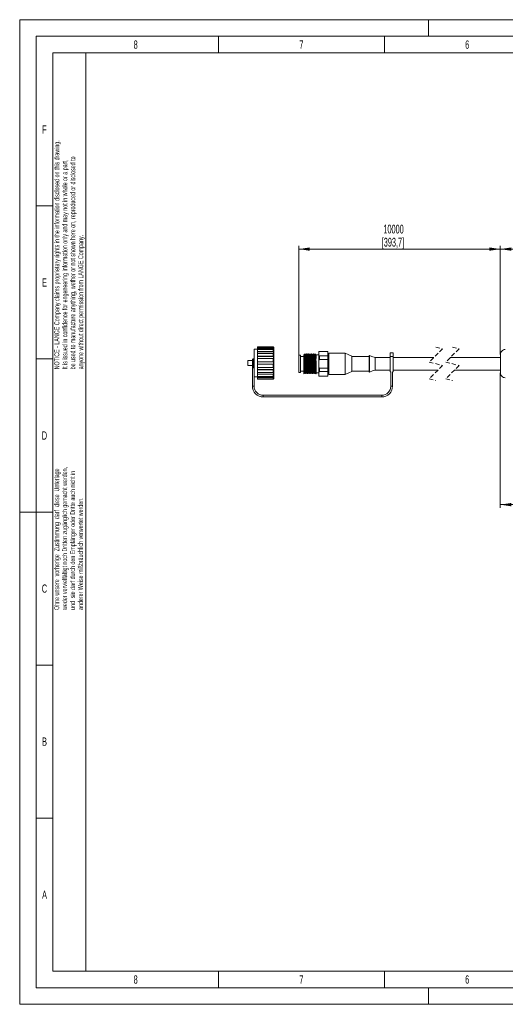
# Model space of a CAD drawing. Header units: millimetres. Extents: x 0 to 420, y 0 to 297.
# Tile 1 of 2: x 0 to 146, y 0 to 297. Entities that reach past the tile are written whole.
import ezdxf

# ---------------------------------------------------------------- set-up
doc = ezdxf.new("R2010")
doc.units = ezdxf.units.MM
doc.linetypes.add('HIDDEN', pattern=[1.905, 1.27, -0.635])
doc.styles.add('SLDTEXTSTYLE1', font='TXT', dxfattribs={"width": 0.638186})
doc.styles.add('SLDTEXTSTYLE2', font='TXT', dxfattribs={"width": 0.605})
doc.dimstyles.new('SLDDIMSTYLE2', dxfattribs={"dimtxt": 2.568319, "dimasz": 3.3, "dimexe": 0, "dimexo": 0.0625, "dimgap": 0.64208, "dimtad": 1, "dimdec": 1, "dimlfac": 2, "dimrnd": 1e-09, "dimzin": 12, "dimdsep": 46, "dimtxsty": 'SLDTEXTSTYLE2', "dimsah": 1, "dimcen": 0.09, "dimadec": 0, "dimazin": 3, "dimtfac": 1, "dimtdec": 1, "dimtofl": 0, "dimtmove": 0, "dimatfit": 3, "dimfxl": 1, "dimfrac": 2, "dimtolj": 1, "dimtzin": 12, "dimarcsym": 0})
doc.dimstyles.new('SLDDIMSTYLE3', dxfattribs={"dimtxt": 2.568319, "dimasz": 3.3, "dimexe": 0, "dimexo": 0.0625, "dimgap": 0.64208, "dimtad": 1, "dimdec": 0, "dimlfac": 2, "dimrnd": 1e-09, "dimzin": 12, "dimdsep": 46, "dimtxsty": 'SLDTEXTSTYLE2', "dimsah": 1, "dimcen": 0.09, "dimadec": 0, "dimazin": 3, "dimtfac": 1, "dimtdec": 1, "dimtofl": 0, "dimtmove": 0, "dimatfit": 3, "dimfxl": 1, "dimfrac": 2, "dimtolj": 1, "dimtzin": 12, "dimarcsym": 0})

# ---------------------------------------------------------------- blocks, each defined once
blk = doc.blocks.new('SW_NOTE_1')
at = {"color": 0, "linetype": 'Continuous', "lineweight": 0, "char_height": 1.5, "attachment_point": 1, "rotation": 90, "style": 'SLDTEXTSTYLE1'}
for s, insert in [('NOTICE - LANGE Company claims proprietary rights in the information disclosed on this drawing.', (-1.93, 0)), ('be used to manufacture anything, wether or not shown here on, reproduced or disclosed to', (2.87, 0)), ('It is issued in confidence for engeneering information only and may not in whole or a part,', (0.47, 0)), ('anyone without direct permission from LANGE Company.', (5.27, 0))]:
    blk.add_mtext(s, dxfattribs=dict(at, insert=insert))
blk = doc.blocks.new('SW_NOTE_7')
at = {"color": 0, "linetype": 'Continuous', "lineweight": 0, "char_height": 1.5, "attachment_point": 1, "rotation": 90, "style": 'SLDTEXTSTYLE1'}
for s, insert in [('weder vervielfältigt noch Dritten zugänglich gemacht werden,', (0.47, 0)), ('Ohne unsere  vorherige  Zustimmung  darf  diese  Unterlage', (-1.93, 0)), ('und  sie darf durch den Empfänger oder Dritte auch nicht in', (2.87, 0)), ('anderer Weise mißbräuchlich verwertet werden.', (5.27, 0))]:
    blk.add_mtext(s, dxfattribs=dict(at, insert=insert))
blk = doc.blocks.new('_D_2')
at = {"color": 7, "linetype": 'Continuous', "lineweight": 0}
for p, q in [((84.21, 195.83), (84.21, 228.8)), ((144.98, 196), (144.98, 228.8)), ((84.21, 227.8), (144.98, 227.8))]:
    blk.add_line(p, q, dxfattribs=at)
for points in [[(84.21, 227.8), (87.51, 227.3), (87.51, 228.3)], [(144.98, 227.8), (141.68, 228.3), (141.68, 227.3)]]:
    blk.add_solid(points, dxfattribs=at)
at = {"color": 7, "linetype": 'Continuous', "lineweight": 0, "char_height": 2.646, "attachment_point": 1, "style": 'SLDTEXTSTYLE2'}
for s, insert in [('10000', (109.7, 235.16, 0.05)), ('[393,7]', (109.21, 231.21, 0.05))]:
    blk.add_mtext(s, dxfattribs=dict(at, insert=insert))
blk = doc.blocks.new('_D_3')
at = {"color": 7, "linetype": 'Continuous', "lineweight": 0}
for p, q in [((144.98, 190.5), (144.98, 149.72)), ((178.23, 183.25), (178.23, 149.72)), ((158.42, 155.25), (157.84, 155.25)), ((157.84, 155.25), (157.84, 151.31)), ((164.79, 155.25), (165.38, 155.25)), ((165.38, 155.25), (165.38, 151.31)), ((144.98, 150.72), (178.23, 150.72)), ((157.84, 151.31), (158.42, 151.31)), ((165.38, 151.31), (164.79, 151.31))]:
    blk.add_line(p, q, dxfattribs=at)
for points in [[(144.98, 150.72), (148.28, 150.22), (148.28, 151.22)], [(178.23, 150.72), (174.93, 151.22), (174.93, 150.22)]]:
    blk.add_solid(points, dxfattribs=at)
at = {"color": 7, "linetype": 'Continuous', "lineweight": 0, "char_height": 2.646, "attachment_point": 1, "style": 'SLDTEXTSTYLE2'}
for s, insert in [('66,5', (157, 159.25, 0.05)), ('2,6', (159.16, 154.72, 0.05))]:
    blk.add_mtext(s, dxfattribs=dict(at, insert=insert))
blk = doc.blocks.new('_D_4')
at = {"color": 7, "linetype": 'Continuous', "lineweight": 0}
for p, q in [((144.98, 196), (144.98, 228.8)), ((343.63, 210.58), (343.63, 228.8)), ((144.98, 227.8), (343.63, 227.8))]:
    blk.add_line(p, q, dxfattribs=at)
for points in [[(144.98, 227.8), (148.28, 227.3), (148.28, 228.3)], [(343.63, 227.8), (340.33, 228.3), (340.33, 227.3)]]:
    blk.add_solid(points, dxfattribs=at)
at = {"color": 7, "linetype": 'Continuous', "lineweight": 0, "attachment_point": 1, "style": 'SLDTEXTSTYLE2'}
for s, insert, char_height in [('396 - 400', (236.86, 235.16, 0.05), 2.646), ('[15,57 - 15,75]', (232.94, 231.21, 0.05), 2.6458)]:
    blk.add_mtext(s, dxfattribs=dict(at, insert=insert, char_height=char_height))

msp = doc.modelspace()

# ---------------------------------------------------------------- linework, layer by layer
at = {"color": 133, "linetype": 'Continuous', "lineweight": 0, "true_color": 0x71e1e1}
for p, q in [((0, 297), (0, 0)), ((420, 297), (0, 297)), ((123.3, 297), (123.3, 292)), ((415, 292), (5, 292)), ((5, 292), (5, 5)), ((60, 292), (60, 287)), ((110, 292), (110, 287)), ((10, 287), (10, 240.833)), ((60, 287), (10, 287)), ((20, 287), (20, 10)), ((110, 287), (60, 287)), ((160, 287), (110, 287)), ((10, 240.833), (5, 240.833)), ((10, 240.833), (10, 194.667)), ((10, 194.667), (5, 194.667)), ((10, 194.667), (10, 148.5)), ((5, 148.5), (0, 148.5)), ((10, 148.5), (5, 148.5)), ((10, 148.5), (10, 102.333)), ((10, 102.333), (5, 102.333)), ((10, 102.333), (10, 56.167)), ((10, 56.167), (5, 56.167)), ((10, 56.167), (10, 10)), ((10, 10), (232.12, 10)), ((60, 10), (60, 5)), ((110, 10), (110, 5)), ((5, 5), (415, 5)), ((123.3, 5), (123.3, 0)), ((0, 0), (420, 0))]:
    msp.add_line(p, q, dxfattribs=at)
at = {"color": 7, "linetype": 'Continuous', "lineweight": 15}
for p, q in [((71.707, 197.604), (70.707, 197.604)), ((70.707, 189.304), (70.707, 197.604)), ((76.457, 198.354), (71.707, 198.354)), ((71.707, 198.33), (71.707, 198.354)), ((76.457, 198.33), (71.707, 198.33)), ((71.707, 198.33), (71.707, 198.2)), ((71.707, 198.2), (76.457, 198.2)), ((71.707, 197.872), (71.707, 198.2)), ((76.457, 197.872), (71.707, 197.872)), ((71.707, 197.743), (71.707, 197.872)), ((71.707, 197.743), (76.557, 197.743)), ((71.707, 197.497), (71.707, 197.743)), ((71.707, 197.497), (76.457, 197.497)), ((71.707, 196.882), (71.707, 197.497)), ((76.457, 196.882), (71.707, 196.882)), ((71.707, 196.785), (71.707, 196.882)), ((71.707, 196.785), (76.557, 196.785)), ((71.707, 196.307), (71.707, 196.785)), ((71.707, 196.307), (76.457, 196.307)), ((71.707, 195.477), (71.707, 196.307)), ((76.707, 198.104), (76.457, 198.354)), ((76.457, 198.354), (76.457, 198.33)), ((76.557, 198.232), (76.457, 198.33)), ((76.457, 197.872), (76.457, 198.2)), ((76.457, 198.2), (76.557, 198.101)), ((76.557, 197.786), (76.457, 197.872)), ((76.457, 196.882), (76.457, 197.497)), ((76.457, 197.497), (76.557, 197.411)), ((76.557, 196.817), (76.457, 196.882)), ((76.457, 195.477), (76.457, 196.307)), ((76.457, 196.307), (76.557, 196.243)), ((76.475, 198.183), (76.557, 198.183)), ((76.557, 198.101), (76.557, 198.232)), ((76.557, 197.411), (76.557, 197.786)), ((76.557, 196.243), (76.557, 196.817)), ((76.707, 198.104), (76.707, 188.804)), ((86.111, 196.204), (86.053, 196.204)), ((86.61, 196.204), (86.554, 196.204)), ((87.111, 196.204), (87.054, 196.204)), ((87.61, 196.204), (87.554, 196.204)), ((88.11, 196.204), (88.053, 196.204)), ((88.611, 196.204), (88.554, 196.204)), ((89.111, 196.204), (89.054, 196.204)), ((89.456, 196.039), (89.375, 195.899)), ((89.457, 194.757), (89.457, 196.041)), ((90.207, 196.485), (90.207, 196.305)), ((90.207, 193.204), (90.207, 196.235)), ((92.957, 196.954), (90.457, 196.954)), ((90.457, 196.908), (92.957, 196.908)), ((92.957, 196.954), (92.957, 196.908)), ((92.957, 196.908), (92.957, 195.562)), ((98.207, 196.454), (93.207, 196.454)), ((93.207, 193.204), (93.207, 196.454)), ((98.207, 196.454), (98.207, 193.204)), ((111.707, 196.5), (112.707, 196.5)), ((111.707, 195.453), (111.707, 196.5)), ((112.707, 196.5), (112.707, 195.453)), ((70.207, 194.204), (68.857, 194.204)), ((68.857, 192.704), (68.857, 194.204)), ((76.457, 195.477), (71.707, 195.477)), ((71.707, 195.426), (71.707, 195.477)), ((71.707, 195.426), (76.557, 195.426)), ((71.707, 194.721), (71.707, 195.426)), ((71.707, 193.829), (71.707, 194.772)), ((71.707, 194.772), (76.457, 194.772)), ((76.457, 193.829), (71.707, 193.829)), ((71.707, 193.079), (71.707, 193.829)), ((71.707, 192.135), (71.707, 193.079)), ((71.707, 193.079), (76.457, 193.079)), ((76.557, 195.443), (76.457, 195.477)), ((76.457, 193.829), (76.457, 194.772)), ((76.457, 194.772), (76.557, 194.738)), ((76.557, 193.829), (76.457, 193.829)), ((76.457, 192.135), (76.457, 193.079)), ((76.457, 193.079), (76.557, 193.079)), ((76.557, 194.738), (76.557, 195.443)), ((76.557, 193.079), (76.557, 193.829)), ((84.707, 195.829), (84.207, 195.829)), ((84.207, 193.204), (84.207, 195.829)), ((84.207, 190.579), (84.207, 193.204)), ((84.707, 193.204), (84.707, 195.829)), ((85.707, 195.454), (84.707, 195.454)), ((84.707, 190.579), (84.707, 193.204)), ((85.707, 194.206), (85.707, 196.005)), ((85.707, 192.192), (85.707, 194.206)), ((85.789, 195.899), (85.727, 196.007)), ((85.88, 195.904), (85.786, 195.904)), ((86.38, 195.904), (86.286, 195.904)), ((86.88, 195.904), (86.786, 195.904)), ((87.38, 195.904), (87.286, 195.904)), ((87.88, 195.904), (87.786, 195.904)), ((88.38, 195.904), (88.286, 195.904)), ((88.88, 195.904), (88.786, 195.904)), ((89.38, 195.904), (89.286, 195.904)), ((90.207, 195.904), (89.457, 195.904)), ((90.207, 190.173), (90.207, 193.204)), ((92.957, 195.562), (90.457, 195.562)), ((90.457, 194.55), (92.957, 194.55)), ((93.207, 195.704), (92.957, 195.704)), ((92.957, 195.562), (92.957, 194.55)), ((92.957, 194.55), (92.957, 191.858)), ((93.207, 189.954), (93.207, 193.204)), ((98.207, 193.204), (98.207, 189.954)), ((100.207, 193.204), (100.207, 195.478)), ((105.457, 195.454), (100.207, 195.454)), ((100.207, 190.929), (100.207, 193.204)), ((105.507, 195.704), (105.457, 195.704)), ((105.457, 193.204), (105.457, 195.703)), ((105.457, 190.704), (105.457, 193.204)), ((105.507, 195.704), (105.507, 193.204)), ((105.507, 193.204), (105.507, 190.704)), ((107.207, 193.204), (107.207, 195.085)), ((111.707, 195.079), (107.207, 195.079)), ((107.207, 191.323), (107.207, 193.204)), ((111.707, 190.804), (111.707, 195.453)), ((112.707, 195.453), (112.707, 190.804)), ((124.888, 195.079), (112.707, 195.079)), ((144.984, 195.079), (129.888, 195.079)), ((144.984, 190.497), (144.984, 195.997)), ((68.857, 192.704), (70.207, 192.704)), ((70.207, 192.531), (70.207, 191.954)), ((70.207, 191.954), (70.207, 186.454)), ((71.707, 191.482), (71.707, 192.187)), ((76.457, 192.135), (71.707, 192.135)), ((76.557, 191.482), (71.707, 191.482)), ((71.707, 191.431), (71.707, 191.482)), ((71.707, 191.431), (76.457, 191.431)), ((71.707, 190.601), (71.707, 191.431)), ((76.457, 190.601), (71.707, 190.601)), ((71.707, 190.123), (71.707, 190.601)), ((76.557, 190.123), (71.707, 190.123)), ((71.707, 190.026), (71.707, 190.123)), ((76.557, 192.17), (76.457, 192.135)), ((76.457, 191.431), (76.557, 191.465)), ((76.457, 190.601), (76.457, 191.431)), ((76.557, 190.665), (76.457, 190.601)), ((76.457, 190.026), (76.557, 190.091)), ((76.557, 191.465), (76.557, 192.17)), ((76.557, 190.091), (76.557, 190.665)), ((84.207, 190.579), (84.707, 190.579)), ((84.707, 190.954), (85.707, 190.954)), ((85.707, 190.379), (85.707, 192.192)), ((85.803, 190.204), (85.86, 190.204)), ((86.034, 190.504), (86.128, 190.504)), ((86.303, 190.204), (86.36, 190.204)), ((86.534, 190.504), (86.628, 190.504)), ((86.803, 190.204), (86.861, 190.204)), ((87.034, 190.504), (87.128, 190.504)), ((87.303, 190.204), (87.36, 190.204)), ((87.534, 190.504), (87.628, 190.504)), ((87.803, 190.204), (87.86, 190.204)), ((88.034, 190.504), (88.128, 190.504)), ((88.303, 190.204), (88.361, 190.204)), ((88.534, 190.504), (88.628, 190.504)), ((88.803, 190.204), (88.86, 190.204)), ((89.034, 190.504), (89.128, 190.504)), ((89.303, 190.204), (89.361, 190.204)), ((89.457, 191.651), (89.457, 190.367)), ((89.457, 190.504), (90.207, 190.504)), ((92.957, 191.858), (90.457, 191.858)), ((90.457, 190.846), (92.957, 190.846)), ((92.957, 191.858), (92.957, 190.846)), ((92.957, 190.846), (92.957, 189.5)), ((92.957, 190.704), (93.207, 190.704)), ((100.207, 190.954), (105.457, 190.954)), ((105.457, 190.704), (105.507, 190.704)), ((107.207, 191.329), (111.707, 191.329)), ((111.707, 190.804), (111.957, 190.804)), ((111.957, 190.804), (111.957, 186.454)), ((112.457, 190.804), (112.707, 190.804)), ((112.457, 186.454), (112.457, 190.804)), ((112.707, 191.329), (126.188, 191.329)), ((131.188, 191.329), (144.984, 191.329)), ((70.707, 186.454), (70.707, 189.304)), ((70.707, 189.304), (71.707, 189.304)), ((71.707, 190.026), (76.457, 190.026)), ((71.707, 189.41), (71.707, 190.026)), ((76.457, 189.41), (71.707, 189.41)), ((71.707, 189.165), (71.707, 189.41)), ((76.557, 189.165), (71.707, 189.165)), ((71.707, 189.035), (71.707, 189.165)), ((71.707, 189.035), (76.457, 189.035)), ((71.707, 188.708), (71.707, 189.035)), ((76.457, 188.708), (71.707, 188.708)), ((71.707, 188.708), (71.707, 188.577)), ((71.707, 188.577), (76.457, 188.577)), ((71.707, 188.554), (71.707, 188.577)), ((71.707, 188.554), (76.457, 188.554)), ((76.457, 189.41), (76.457, 190.026)), ((76.557, 189.497), (76.457, 189.41)), ((76.457, 189.035), (76.557, 189.122)), ((76.457, 188.708), (76.457, 189.035)), ((76.557, 188.806), (76.457, 188.708)), ((76.457, 188.554), (76.707, 188.804)), ((76.457, 188.577), (76.557, 188.676)), ((76.457, 188.577), (76.457, 188.554)), ((76.557, 188.725), (76.475, 188.725)), ((76.557, 189.122), (76.557, 189.497)), ((76.557, 188.676), (76.557, 188.806)), ((90.207, 190.055), (90.207, 189.866)), ((92.957, 189.5), (90.457, 189.5)), ((90.457, 189.454), (92.957, 189.454)), ((92.957, 189.5), (92.957, 189.454)), ((93.207, 189.954), (98.207, 189.954)), ((109.207, 183.704), (73.457, 183.704)), ((73.457, 183.204), (109.207, 183.204))]:
    msp.add_line(p, q, dxfattribs=at)
at = {"color": 8, "linetype": 'Continuous', "lineweight": 0}
for p, q in [((90.457, 196.954), (90.457, 196.908)), ((70.457, 192.3), (70.457, 194.698)), ((90.457, 195.562), (90.457, 194.55)), ((111.707, 195.453), (112.707, 195.453)), ((70.207, 191.954), (70.457, 191.954)), ((70.457, 192.3), (70.457, 191.954)), ((70.457, 191.954), (70.707, 191.954)), ((90.457, 191.858), (90.457, 190.846)), ((90.457, 189.5), (90.457, 189.454)), ((70.707, 186.454), (70.207, 186.454)), ((112.457, 186.454), (111.957, 186.454)), ((73.457, 183.204), (73.457, 183.704)), ((109.207, 183.704), (109.207, 183.454)), ((109.207, 183.454), (109.207, 183.204))]:
    msp.add_line(p, q, dxfattribs=at)
at = {"color": 7, "linetype": 'HIDDEN', "lineweight": 0}
for p, q in [((127.538, 197.729), (123.538, 193.729)), ((125.538, 198.254), (127.538, 197.729)), ((132.538, 197.729), (128.538, 193.729)), ((130.538, 198.254), (132.538, 197.729)), ((123.538, 193.729), (127.538, 192.679)), ((128.538, 193.729), (132.538, 192.679)), ((127.538, 192.679), (123.538, 188.679)), ((132.538, 192.679), (128.538, 188.679)), ((123.538, 188.679), (125.538, 188.154)), ((128.538, 188.679), (130.538, 188.154))]:
    msp.add_line(p, q, dxfattribs=at)
at = {"color": 7, "linetype": 'Continuous', "lineweight": 15, "flags": 128}
for points in [[(86.052, 196.206), (85.963, 196.051), (85.873, 195.896)], [(86.289, 195.899), (86.199, 196.054), (86.11, 196.209)], [(86.553, 196.207), (86.463, 196.052), (86.374, 195.897)], [(86.789, 195.899), (86.699, 196.054), (86.61, 196.209)], [(87.053, 196.208), (86.964, 196.053), (86.874, 195.898)], [(87.289, 195.899), (87.199, 196.054), (87.11, 196.209)], [(87.554, 196.209), (87.464, 196.054), (87.375, 195.899)], [(87.789, 195.899), (87.7, 196.054), (87.61, 196.209)], [(88.054, 196.209), (87.964, 196.054), (87.875, 195.899)], [(88.29, 195.898), (88.2, 196.053), (88.11, 196.208)], [(88.554, 196.209), (88.465, 196.054), (88.375, 195.899)], [(88.79, 195.897), (88.701, 196.052), (88.611, 196.207)], [(89.054, 196.209), (88.965, 196.054), (88.875, 195.899)], [(100.207, 195.478), (99.087, 196.025), (98.207, 196.454)], [(107.207, 195.085), (106.255, 195.432), (105.507, 195.704)], [(85.86, 190.199), (85.949, 190.354), (86.039, 190.509)], [(86.123, 190.511), (86.213, 190.356), (86.303, 190.201)], [(86.36, 190.199), (86.449, 190.354), (86.539, 190.509)], [(86.624, 190.51), (86.714, 190.355), (86.803, 190.2)], [(86.86, 190.199), (86.949, 190.354), (87.039, 190.509)], [(87.124, 190.51), (87.214, 190.354), (87.304, 190.199)], [(87.36, 190.199), (87.45, 190.354), (87.539, 190.509)], [(87.625, 190.509), (87.714, 190.354), (87.804, 190.199)], [(87.86, 190.199), (87.95, 190.354), (88.04, 190.509)], [(88.125, 190.509), (88.215, 190.354), (88.304, 190.199)], [(88.361, 190.2), (88.45, 190.355), (88.54, 190.51)], [(88.625, 190.509), (88.715, 190.354), (88.804, 190.199)], [(88.861, 190.201), (88.951, 190.356), (89.04, 190.511)], [(89.125, 190.509), (89.215, 190.354), (89.304, 190.199)], [(98.207, 189.954), (99.327, 190.5), (100.207, 190.929)], [(105.507, 190.704), (106.459, 191.05), (107.207, 191.323)]]:
    msp.add_lwpolyline(points, dxfattribs=at)
at = {"color": 7, "linetype": 'Continuous', "lineweight": 15}
for centre, radius, start, end in [((90.457, 196.704), 0.25, 89.99765, 179.99963), ((146.484, 195.997), 1.5, 89.99959, 180.00058), ((146.484, 190.497), 1.5, 179.99942, 270.00041), ((90.457, 189.704), 0.25, 180.00037, 270.00235), ((73.457, 186.454), 3.25, 179.9995, 270.00056), ((73.457, 186.454), 2.75, 180.0004, 269.99981), ((109.207, 186.454), 2.75, 270.00004, 359.9996), ((109.207, 186.454), 3.25, 269.99976, 0.00005)]:
    msp.add_arc(centre, radius, start, end, dxfattribs=at)
at = {"color": 8, "linetype": 'Continuous', "lineweight": 0}
for centre, start, end in [((70.445, 192.537), 181.58667, 272.97023), ((70.469, 192.538), 267.03017, 358.40586)]:
    msp.add_arc(centre, 0.238, start, end, dxfattribs=at)
at = {"color": 7, "linetype": 'Continuous', "lineweight": 15}
for points, knots in [([(86.299, 190.224), (86.291, 190.278), (86.259, 190.496), (86.248, 190.972), (86.219, 191.703), (86.199, 192.477), (86.174, 193.328), (86.151, 194.158), (86.142, 195.012), (86.072, 195.642), (86.128, 196.03), (86.06, 196.154), (86.053, 196.165)], [0, 0, 0, 0, 0.0273271, 0.1113108, 0.2392217, 0.3966494, 0.5012517, 0.668181, 0.8163019, 0.9289499, 0.9934376, 1, 1, 1, 1]), ([(86.113, 196.194), (86.122, 196.137), (86.155, 195.915), (86.166, 195.436), (86.195, 194.704), (86.219, 193.805), (86.246, 192.825), (86.269, 191.936), (86.292, 191.045), (86.326, 190.738), (86.327, 190.133), (86.358, 190.23), (86.36, 190.238)], [0, 0, 0, 0, 0.0287893, 0.1120126, 0.2387653, 0.3947675, 0.5624588, 0.7229279, 0.8580934, 0.9527392, 0.9963161, 1, 1, 1, 1]), ([(86.8, 190.221), (86.791, 190.276), (86.759, 190.495), (86.748, 190.972), (86.719, 191.703), (86.699, 192.477), (86.674, 193.328), (86.651, 194.158), (86.642, 195.012), (86.572, 195.642), (86.628, 196.03), (86.56, 196.154), (86.554, 196.165)], [0, 0, 0, 0, 0.02788373, 0.11181963, 0.23965757, 0.39699558, 0.50153829, 0.66837249, 0.81640891, 0.92899271, 0.99344372, 1, 1, 1, 1]), ([(86.613, 196.165), (86.616, 196.168), (86.692, 196.249), (86.602, 195.611), (86.706, 195.258), (86.692, 194.348), (86.734, 193.443), (86.754, 192.468), (86.775, 191.586), (86.815, 190.887), (86.808, 190.448), (86.852, 190.26), (86.861, 190.22)], [0, 0, 0, 0, 0.002159, 0.0536793, 0.1554154, 0.2959613, 0.4594678, 0.6275428, 0.7811822, 0.9031208, 0.9796259, 1, 1, 1, 1]), ([(87.3, 190.218), (87.292, 190.274), (87.259, 190.494), (87.248, 190.972), (87.219, 191.703), (87.199, 192.477), (87.174, 193.328), (87.151, 194.158), (87.142, 195.012), (87.072, 195.642), (87.128, 196.03), (87.06, 196.154), (87.054, 196.165)], [0, 0, 0, 0, 0.0283583, 0.1122533, 0.2400285, 0.3972894, 0.5017807, 0.6685332, 0.816497, 0.9290256, 0.9934446, 1, 1, 1, 1]), ([(87.113, 196.17), (87.12, 196.141), (87.16, 195.968), (87.154, 195.549), (87.194, 194.861), (87.212, 193.986), (87.239, 193.014), (87.274, 192.098), (87.258, 191.199), (87.385, 190.792), (87.251, 190.196), (87.356, 190.244), (87.36, 190.246)], [0, 0, 0, 0, 0.0149921, 0.0893186, 0.2098132, 0.3629228, 0.5313974, 0.6962639, 0.838915, 0.9433021, 0.9977208, 1, 1, 1, 1]), ([(87.8, 190.216), (87.792, 190.272), (87.759, 190.493), (87.748, 190.972), (87.719, 191.703), (87.699, 192.477), (87.674, 193.328), (87.651, 194.158), (87.642, 195.012), (87.572, 195.642), (87.628, 196.03), (87.56, 196.154), (87.554, 196.165)], [0, 0, 0, 0, 0.0287216, 0.112585, 0.2403126, 0.3975145, 0.5019668, 0.668657, 0.8165655, 0.9290517, 0.9934471, 1, 1, 1, 1]), ([(87.613, 196.17), (87.616, 196.174), (87.666, 196.267), (87.622, 195.63), (87.695, 195.308), (87.694, 194.4), (87.726, 193.624), (87.747, 192.749), (87.769, 191.977), (87.787, 191.076), (87.832, 190.759), (87.818, 190.135), (87.858, 190.234), (87.86, 190.241)], [0, 0, 0, 0, 0.00236893, 0.05031972, 0.14877719, 0.28670978, 0.44856155, 0.55552873, 0.71682263, 0.85357757, 0.95039474, 0.99646206, 1, 1, 1, 1]), ([(88.3, 190.214), (88.292, 190.271), (88.259, 190.493), (88.248, 190.972), (88.219, 191.703), (88.199, 192.477), (88.174, 193.328), (88.151, 194.158), (88.142, 195.012), (88.072, 195.642), (88.128, 196.03), (88.06, 196.154), (88.053, 196.165)], [0, 0, 0, 0, 0.02894961, 0.11279328, 0.24049092, 0.39765591, 0.50208374, 0.66873475, 0.81660851, 0.9290684, 0.9934486, 1, 1, 1, 1]), ([(88.114, 196.169), (88.116, 196.173), (88.171, 196.264), (88.118, 195.623), (88.197, 195.296), (88.194, 194.386), (88.231, 193.491), (88.253, 192.5), (88.273, 191.656), (88.316, 190.831), (88.304, 190.593), (88.357, 190.154), (88.364, 190.212), (88.364, 190.217)], [0, 0, 0, 0, 0.002186, 0.0509658, 0.1500625, 0.2883717, 0.4502953, 0.6176186, 0.771427, 0.8944326, 0.9727817, 0.9979512, 1, 1, 1, 1]), ([(88.8, 190.214), (88.792, 190.271), (88.759, 190.493), (88.748, 190.972), (88.719, 191.703), (88.699, 192.477), (88.674, 193.328), (88.651, 194.158), (88.642, 195.012), (88.572, 195.642), (88.628, 196.03), (88.56, 196.154), (88.554, 196.165)], [0, 0, 0, 0, 0.0290253, 0.1128626, 0.2405505, 0.3977037, 0.5021237, 0.6687619, 0.8166245, 0.9290761, 0.9934514, 1, 1, 1, 1]), ([(88.614, 196.161), (88.62, 196.143), (88.666, 195.993), (88.645, 195.598), (88.695, 194.934), (88.708, 194.069), (88.738, 193.107), (88.77, 192.165), (88.76, 191.308), (88.877, 190.745), (88.752, 190.32), (88.855, 190.249), (88.86, 190.246)], [0, 0, 0, 0, 0.0092955, 0.0791439, 0.1963154, 0.347641, 0.5160662, 0.6826331, 0.8285281, 0.9373436, 0.9968592, 1, 1, 1, 1]), ([(89.303, 190.242), (89.3, 190.235), (89.254, 190.138), (89.287, 190.766), (89.222, 191.088), (89.22, 191.991), (89.192, 192.664), (89.172, 193.429), (89.151, 194.158), (89.142, 195.012), (89.072, 195.642), (89.128, 196.03), (89.06, 196.154), (89.054, 196.165)], [0, 0, 0, 0, 0.0034979, 0.0506464, 0.1487099, 0.286703, 0.4490625, 0.5030244, 0.6693612, 0.8169563, 0.9292044, 0.9934633, 1, 1, 1, 1]), ([(89.111, 196.184), (89.112, 196.19), (89.13, 196.272), (89.146, 195.732), (89.175, 195.457), (89.194, 194.59), (89.222, 193.721), (89.248, 192.727), (89.27, 191.853), (89.3, 190.979), (89.317, 190.693), (89.34, 190.133), (89.359, 190.221), (89.361, 190.228)], [0, 0, 0, 0, 0.0028042, 0.0384672, 0.1260325, 0.2557251, 0.4129241, 0.5799417, 0.7379279, 0.8690949, 0.9586739, 0.9967267, 1, 1, 1, 1]), ([(89.291, 195.896), (89.261, 195.948), (89.201, 196.051), (89.141, 196.155), (89.111, 196.206)], [0, 0, 0, 0, 0.4999893, 1, 1, 1, 1]), ([(90.457, 196.908), (90.446, 196.908), (90.422, 196.906), (90.383, 196.894), (90.332, 196.865), (90.228, 196.747), (90.206, 196.511), (90.207, 196.32), (90.207, 196.235)], [0, 0, 0, 0, 0.0420151, 0.0891171, 0.1543541, 0.2655003, 0.6726389, 1, 1, 1, 1]), ([(90.207, 196.235), (90.206, 196.152), (90.206, 196.021), (90.217, 195.858), (90.24, 195.756), (90.274, 195.675), (90.316, 195.621), (90.364, 195.586), (90.4, 195.569), (90.433, 195.563), (90.45, 195.562), (90.457, 195.562)], [0, 0, 0, 0, 0.3159501, 0.4946073, 0.6192782, 0.7104701, 0.8239671, 0.8745551, 0.9344224, 0.9751812, 1, 1, 1, 1]), ([(70.457, 194.704), (70.433, 194.702), (70.38, 194.697), (70.315, 194.662), (70.266, 194.616), (70.234, 194.569), (70.212, 194.512), (70.206, 194.454), (70.208, 194.374), (70.206, 194.237), (70.207, 194.003), (70.207, 193.682), (70.207, 193.319), (70.207, 192.98), (70.207, 192.721), (70.207, 192.582), (70.207, 192.531)], [0, 0, 0, 0, 0.0305881, 0.0694643, 0.0922904, 0.1170895, 0.1434016, 0.1705281, 0.1917677, 0.2472606, 0.3484527, 0.4947852, 0.6640067, 0.8195046, 0.9334571, 1, 1, 1, 1]), ([(70.707, 194.45), (70.705, 194.47), (70.703, 194.512), (70.68, 194.569), (70.648, 194.616), (70.599, 194.662), (70.534, 194.697), (70.481, 194.702), (70.457, 194.704)], [0, 0, 0, 0, 0.1590616, 0.3133475, 0.458762, 0.5926076, 0.8205656, 1, 1, 1, 1]), ([(85.707, 194.206), (85.717, 193.872), (85.736, 193.207), (85.763, 192.25), (85.772, 191.395), (85.842, 190.766), (85.786, 190.378), (85.854, 190.254), (85.86, 190.242)], [0, 0, 0, 0, 0.2525368, 0.5027104, 0.7246959, 0.8935187, 0.9901651, 1, 1, 1, 1]), ([(85.787, 195.895), (85.788, 195.897), (85.806, 195.965), (85.818, 195.461), (85.85, 195.219), (85.868, 194.429), (85.897, 193.646), (85.922, 192.751), (85.944, 191.967), (85.975, 191.185), (85.989, 190.933), (86.016, 190.442), (86.033, 190.517), (86.034, 190.523)], [0, 0, 0, 0, 0.0009663, 0.0382771, 0.1273696, 0.2583177, 0.4163596, 0.5837181, 0.7414985, 0.8719422, 0.9603648, 0.9970088, 1, 1, 1, 1]), ([(85.88, 195.869), (85.883, 195.875), (85.929, 195.962), (85.903, 195.395), (85.957, 195.101), (85.971, 194.289), (85.997, 193.481), (86.023, 192.604), (86.049, 191.791), (86.072, 191.179), (86.094, 190.73), (86.112, 190.595), (86.118, 190.486), (86.125, 190.51), (86.125, 190.511)], [0, 0, 0, 0, 0.0034433, 0.0509724, 0.1490005, 0.2865997, 0.4483026, 0.6158342, 0.7703476, 0.8944203, 0.9741144, 0.9866634, 0.9996172, 1, 1, 1, 1]), ([(86.287, 195.874), (86.289, 195.878), (86.335, 195.96), (86.299, 195.393), (86.366, 195.103), (86.368, 194.288), (86.403, 193.485), (86.426, 192.592), (86.446, 191.83), (86.487, 191.081), (86.479, 190.864), (86.529, 190.456), (86.536, 190.51), (86.537, 190.514)], [0, 0, 0, 0, 0.00243166, 0.0498275, 0.14769814, 0.28509712, 0.4465291, 0.6138402, 0.76811519, 0.89201565, 0.97159208, 0.99821823, 1, 1, 1, 1]), ([(86.38, 195.869), (86.383, 195.875), (86.429, 195.962), (86.403, 195.395), (86.457, 195.101), (86.471, 194.289), (86.497, 193.482), (86.524, 192.601), (86.546, 191.8), (86.578, 191.156), (86.585, 190.747), (86.619, 190.567), (86.626, 190.529)], [0, 0, 0, 0, 0.00345695, 0.05117416, 0.1495903, 0.28773427, 0.45007728, 0.61827208, 0.77339716, 0.89796102, 0.97797062, 1, 1, 1, 1]), ([(86.787, 195.874), (86.789, 195.878), (86.835, 195.96), (86.798, 195.393), (86.866, 195.103), (86.868, 194.288), (86.903, 193.485), (86.926, 192.592), (86.946, 191.83), (86.987, 191.081), (86.979, 190.864), (87.029, 190.456), (87.036, 190.511), (87.037, 190.514)], [0, 0, 0, 0, 0.0024297, 0.0498215, 0.1476841, 0.2850712, 0.4464894, 0.6137864, 0.7680481, 0.891938, 0.9715076, 0.9981315, 1, 1, 1, 1]), ([(86.88, 195.869), (86.883, 195.875), (86.929, 195.962), (86.903, 195.396), (86.957, 195.101), (86.971, 194.289), (86.997, 193.482), (87.024, 192.601), (87.046, 191.8), (87.078, 191.156), (87.085, 190.747), (87.119, 190.566), (87.127, 190.526)], [0, 0, 0, 0, 0.0034581, 0.0511542, 0.1495279, 0.2876123, 0.4498854, 0.6180077, 0.7730661, 0.8975761, 0.9775512, 1, 1, 1, 1]), ([(87.287, 195.874), (87.289, 195.878), (87.335, 195.96), (87.299, 195.393), (87.366, 195.103), (87.368, 194.288), (87.403, 193.482), (87.426, 192.601), (87.447, 191.8), (87.485, 191.156), (87.483, 190.74), (87.524, 190.554), (87.534, 190.509)], [0, 0, 0, 0, 0.0023797, 0.049909, 0.1480554, 0.2858409, 0.4477273, 0.6155095, 0.7702188, 0.894468, 0.9742684, 1, 1, 1, 1]), ([(87.38, 195.869), (87.383, 195.875), (87.429, 195.962), (87.403, 195.396), (87.457, 195.101), (87.471, 194.289), (87.497, 193.482), (87.524, 192.601), (87.547, 191.8), (87.578, 191.156), (87.585, 190.746), (87.619, 190.565), (87.627, 190.524)], [0, 0, 0, 0, 0.003457, 0.0511372, 0.1494783, 0.2875171, 0.4497362, 0.6178027, 0.7728096, 0.8972783, 0.9772269, 1, 1, 1, 1]), ([(87.787, 195.875), (87.789, 195.879), (87.835, 195.96), (87.798, 195.392), (87.866, 195.103), (87.868, 194.288), (87.904, 193.482), (87.926, 192.601), (87.947, 191.8), (87.985, 191.156), (87.983, 190.74), (88.024, 190.554), (88.034, 190.509)], [0, 0, 0, 0, 0.0022818, 0.0498158, 0.1479715, 0.2857706, 0.4476731, 0.6154716, 0.7701961, 0.8944576, 0.9742658, 1, 1, 1, 1]), ([(87.88, 195.869), (87.883, 195.875), (87.929, 195.962), (87.903, 195.396), (87.957, 195.101), (87.971, 194.289), (87.997, 193.482), (88.024, 192.601), (88.046, 191.8), (88.078, 191.156), (88.085, 190.746), (88.119, 190.564), (88.127, 190.523)], [0, 0, 0, 0, 0.0034563, 0.051127, 0.1494472, 0.2874565, 0.4496413, 0.6176721, 0.772646, 0.8970885, 0.9770201, 1, 1, 1, 1]), ([(88.287, 195.876), (88.289, 195.879), (88.335, 195.96), (88.298, 195.392), (88.366, 195.103), (88.368, 194.288), (88.404, 193.482), (88.426, 192.601), (88.447, 191.8), (88.485, 191.156), (88.483, 190.74), (88.524, 190.554), (88.534, 190.509)], [0, 0, 0, 0, 0.0021396, 0.0496803, 0.14785, 0.2856688, 0.4475943, 0.6154168, 0.7701633, 0.8944425, 0.9742621, 1, 1, 1, 1]), ([(88.38, 195.869), (88.383, 195.875), (88.429, 195.962), (88.403, 195.395), (88.457, 195.101), (88.471, 194.289), (88.497, 193.482), (88.524, 192.601), (88.546, 191.8), (88.578, 191.156), (88.585, 190.745), (88.619, 190.564), (88.627, 190.523)], [0, 0, 0, 0, 0.0034533, 0.0511204, 0.1494333, 0.2874322, 0.4496048, 0.617623, 0.7725852, 0.8970183, 0.9769439, 1, 1, 1, 1]), ([(88.788, 195.876), (88.79, 195.88), (88.835, 195.96), (88.798, 195.391), (88.866, 195.103), (88.868, 194.288), (88.903, 193.482), (88.926, 192.601), (88.947, 191.8), (88.985, 191.156), (88.983, 190.74), (89.024, 190.554), (89.034, 190.509)], [0, 0, 0, 0, 0.0019654, 0.0495144, 0.1477013, 0.2855443, 0.4474979, 0.6153497, 0.7701232, 0.8944241, 0.9742577, 1, 1, 1, 1]), ([(88.88, 195.869), (88.883, 195.875), (88.929, 195.962), (88.903, 195.395), (88.957, 195.101), (88.971, 194.289), (88.997, 193.482), (89.024, 192.601), (89.047, 191.8), (89.078, 191.156), (89.085, 190.746), (89.119, 190.564), (89.127, 190.523)], [0, 0, 0, 0, 0.0034535, 0.0511236, 0.1494427, 0.2874503, 0.449633, 0.6176618, 0.772634, 0.8970747, 0.9770053, 1, 1, 1, 1]), ([(89.288, 195.877), (89.29, 195.88), (89.335, 195.96), (89.298, 195.391), (89.366, 195.104), (89.368, 194.288), (89.404, 193.482), (89.425, 192.601), (89.444, 191.992), (89.456, 191.683), (89.457, 191.651)], [0, 0, 0, 0, 0.0022497, 0.0626383, 0.1873387, 0.3624027, 0.5680883, 0.7812647, 0.9778313, 1, 1, 1, 1]), ([(89.38, 195.869), (89.383, 195.875), (89.429, 195.962), (89.403, 195.393), (89.445, 195.191), (89.453, 194.88), (89.457, 194.757)], [0, 0, 0, 0, 0.016194, 0.2395477, 0.7002177, 1, 1, 1, 1]), ([(90.207, 193.204), (90.206, 193.037), (90.206, 192.777), (90.217, 192.452), (90.239, 192.249), (90.272, 192.092), (90.311, 191.983), (90.361, 191.909), (90.398, 191.875), (90.432, 191.859), (90.45, 191.858), (90.457, 191.858)], [0, 0, 0, 0, 0.3495372, 0.5465889, 0.6817066, 0.7763175, 0.8821438, 0.9221025, 0.9623856, 0.9862096, 1, 1, 1, 1]), ([(90.457, 194.55), (90.446, 194.549), (90.421, 194.546), (90.38, 194.519), (90.326, 194.455), (90.22, 194.192), (90.208, 193.756), (90.207, 193.375), (90.207, 193.204)], [0, 0, 0, 0, 0.0234659, 0.0523594, 0.0996512, 0.1990031, 0.6389159, 1, 1, 1, 1]), ([(85.701, 190.376), (85.705, 190.37), (85.739, 190.312), (85.772, 190.254), (85.802, 190.202)], [0, 0, 0, 0, 0.1102464, 1, 1, 1, 1]), ([(85.799, 190.227), (85.791, 190.28), (85.759, 190.497), (85.748, 190.972), (85.723, 191.574), (85.712, 192.01), (85.707, 192.192)], [0, 0, 0, 0, 0.0809457, 0.334982, 0.7218871, 1, 1, 1, 1]), ([(89.362, 190.202), (89.391, 190.254), (89.425, 190.312), (89.459, 190.37), (89.462, 190.376)], [0, 0, 0, 0, 0.8898816, 1, 1, 1, 1]), ([(90.457, 190.846), (90.446, 190.845), (90.422, 190.844), (90.383, 190.832), (90.332, 190.803), (90.228, 190.684), (90.206, 190.449), (90.207, 190.258), (90.207, 190.173)], [0, 0, 0, 0, 0.04201551, 0.08911797, 0.15435568, 0.26550275, 0.67264527, 1, 1, 1, 1]), ([(90.207, 190.173), (90.206, 190.089), (90.206, 189.959), (90.217, 189.796), (90.24, 189.694), (90.274, 189.613), (90.316, 189.559), (90.364, 189.523), (90.4, 189.507), (90.433, 189.5), (90.45, 189.5), (90.457, 189.5)], [0, 0, 0, 0, 0.3159476, 0.4946065, 0.6192784, 0.7104709, 0.8239679, 0.8745557, 0.9344228, 0.9751814, 1, 1, 1, 1])]:
    msp.add_open_spline(points, degree=3, knots=knots, dxfattribs=at)

# ---------------------------------------------------------------- block references
at = {"color": 254, "linetype": 'Continuous', "lineweight": 0, "true_color": 0xe8e8e8}
for name, p in [('SW_NOTE_1', (12.39, 191.525)), ('SW_NOTE_7', (12.339, 118.946))]:
    msp.add_blockref(name, p, dxfattribs=at)

# ---------------------------------------------------------------- texts
at = {"color": 254, "linetype": 'Continuous', "lineweight": 0, "true_color": 0xe8e8e8, "char_height": 2.5, "attachment_point": 2, "style": 'SLDTEXTSTYLE1'}
for s, insert in [('8', (34.982, 290.735)), ('7', (84.982, 290.735)), ('6', (134.982, 290.735)), ('F', (7.465, 265.151)), ('E', (7.488, 218.985)), ('D', (7.47, 172.818)), ('C', (7.47, 126.651)), ('B', (7.488, 80.485)), ('A', (7.488, 34.318)), ('8', (34.982, 8.735)), ('7', (84.982, 8.735)), ('6', (134.982, 8.735))]:
    msp.add_mtext(s, dxfattribs=dict(at, insert=insert))

# ---------------------------------------------------------------- dimensions: what is measured, and where the dimension line sits
at = {"color": 7, "linetype": 'Continuous', "lineweight": 0}
for base, p1, p2, text, dimstyle, picture, middle in [((144.984, 227.801), (84.207, 195.829), (144.984, 195.997), '10000\\P[393,7]', 'SLDDIMSTYLE2', '_D_2', (114.596, 227.801)), ((343.634, 227.801), (144.984, 195.997), (343.634, 210.579), '396 - 400\\P[15,57 - 15,75]', 'SLDDIMSTYLE3', '_D_4', (244.309, 227.801))]:
    dim = msp.add_linear_dim(base=base, p1=p1, p2=p2, text=text, dimstyle=dimstyle, dxfattribs=at)
    dim.commit()
    dim.dimension.update_dxf_attribs({"geometry": picture, "text_midpoint": middle, "dimtype": 160})
dim = msp.add_linear_dim(base=(178.234, 150.718), p1=(144.984, 190.497), p2=(178.234, 183.254), dimstyle='SLDDIMSTYLE2', dxfattribs=at)
dim.commit()
dim.dimension.update_dxf_attribs({"geometry": '_D_3', "text_midpoint": (161.609, 150.718), "dimtype": 160})

doc.saveas('drawing.dxf')
